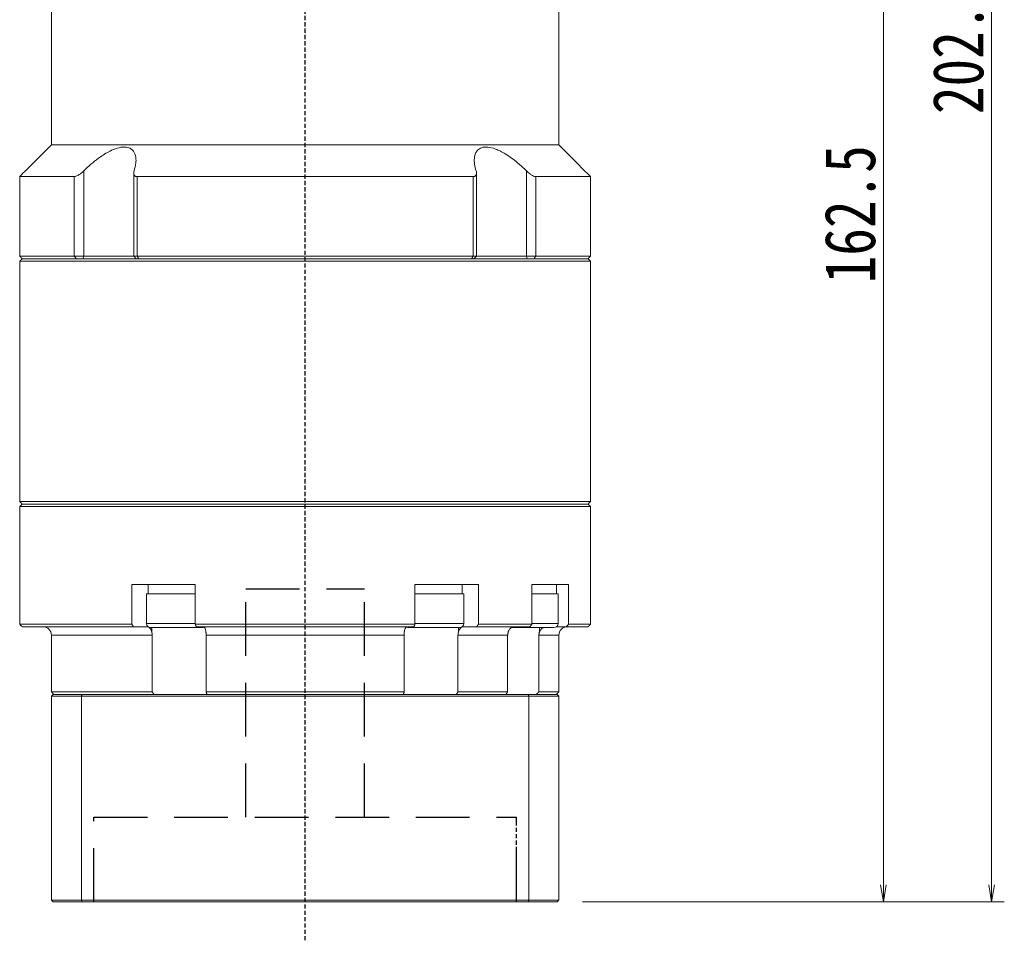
# Model space of a CAD drawing. Header units: millimetres. Extents: x -24 to 596, y -14 to 412.
# Tile 6 of 8: x 326 to 442, y 139 to 248. Entities that reach past the tile are written whole.
import ezdxf

# ---------------------------------------------------------------- set-up
doc = ezdxf.new("R2010")
doc.units = ezdxf.units.MM
doc.linetypes.add('DASHED', pattern=[0.75, 0.5, -0.25])
doc.linetypes.add('DASHED2', pattern=[9.525, 6.35, -3.175])
doc.layers.add('4虚线层', color=6, linetype='DASHED2')
doc.layers.add('尺寸线层', color=3, linetype='Continuous', lineweight=18)
doc.styles.add('宋体', font='SimSun.ttf', dxfattribs={"width": 0.8})
doc.dimstyles.new('A水平标注$0', dxfattribs={"dimtxt": 3.5, "dimasz": 2, "dimexe": 1.5, "dimexo": 3, "dimgap": 1.1, "dimtad": 1, "dimtoh": 1, "dimdec": 4, "dimdsep": 46, "dimtxsty": '宋体', "dimblk": 'OPEN', "dimcen": 3, "dimclrd": 3, "dimclre": 3, "dimclrt": 6, "dimadec": 0, "dimazin": 0, "dimtm": 1e-09, "dimtfac": 1, "dimtdec": 4, "dimtix": 1, "dimtmove": 0, "dimatfit": 3, "dimldrblk": 'OPEN', "dimfxl": 0, "dimlwd": 13, "dimlwe": 13, "dimarcsym": 0})

# ---------------------------------------------------------------- blocks, each defined once
blk = doc.blocks.new('_Open')
at = {"color": 0, "linetype": 'ByBlock', "lineweight": -2}
for p, q in [((-1, 0.167), (0, 0)), ((-1, -0.167), (0, 0)), ((0, 0), (-1, 0))]:
    blk.add_line(p, q, dxfattribs=at)
blk = doc.blocks.new('*D23')
at = {"layer": 'Defpoints', "color": 0, "transparency": 16777216}
for p in [(409.32, 306.52), (389.62, 144.02), (428.2, 144.02)]:
    blk.add_point(p, dxfattribs=at)
at = {"layer": '尺寸线层', "color": 3, "lineweight": 13, "transparency": 16777216}
for p, q in [((412.32, 306.52), (429.7, 306.52)), ((428.2, 304.52), (428.2, 146.02)), ((392.62, 144.02), (429.7, 144.02))]:
    blk.add_line(p, q, dxfattribs=at)
at = {"layer": '尺寸线层', "color": 3, "lineweight": 13, "transparency": 16777216, "xscale": 2, "yscale": 2, "zscale": 2}
for p, rotation in [((428.2, 306.52), 90), ((428.2, 144.02), 270)]:
    blk.add_blockref('_Open', p, dxfattribs=dict(at, rotation=rotation))
at = {"layer": '尺寸线层', "color": 6, "transparency": 16777216, "insert": (424.27, 225.27), "char_height": 6, "attachment_point": 5, "rotation": 90, "style": '宋体', "bg_fill": 3, "box_fill_scale": 1.1, "bg_fill_color": 257, "bg_fill_transparency": 0}
blk.add_mtext('162.5', dxfattribs=at)
blk = doc.blocks.new('*D24')
at = {"layer": 'Defpoints', "color": 0, "transparency": 16777216}
for p in [(399.82, 346.52), (389.62, 144.02), (440.99, 144.02)]:
    blk.add_point(p, dxfattribs=at)
at = {"layer": '尺寸线层', "color": 3, "lineweight": 13, "transparency": 16777216}
for p, q in [((402.82, 346.52), (442.49, 346.52)), ((440.99, 344.52), (440.99, 146.02)), ((392.62, 144.02), (442.49, 144.02))]:
    blk.add_line(p, q, dxfattribs=at)
at = {"layer": '尺寸线层', "color": 3, "lineweight": 13, "transparency": 16777216, "xscale": 2, "yscale": 2, "zscale": 2}
for p, rotation in [((440.99, 346.52), 89.99999999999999), ((440.99, 144.02), 270)]:
    blk.add_blockref('_Open', p, dxfattribs=dict(at, rotation=rotation))
at = {"layer": '尺寸线层', "color": 6, "transparency": 16777216, "insert": (437.06, 245.27), "char_height": 6, "attachment_point": 5, "rotation": 90, "style": '宋体', "bg_fill": 3, "box_fill_scale": 1.1, "bg_fill_color": 257, "bg_fill_transparency": 0}
blk.add_mtext('202.5', dxfattribs=at)

msp = doc.modelspace()

# ---------------------------------------------------------------- linework, layer by layer
at = {"color": 1, "linetype": 'DASHED'}
for p, q in [((359.82134, 139.46623), (359.82134, 258.01793)), ((384.82134, 144.01793), (384.82134, 154.01793)), ((384.82134, 144.01793), (384.82134, 154.01793))]:
    msp.add_line(p, q, dxfattribs=at)
at = {"color": 7, "linetype": 'Continuous', "lineweight": 15}
for p, q in [((332.52946, 229.71793), (326.07134, 229.71793)), ((332.52946, 229.71793), (332.52946, 220.31793)), ((333.63976, 220.31793), (333.63976, 230.38737)), ((379.67621, 229.71793), (339.96647, 229.71793)), ((339.96647, 220.31793), (339.96647, 229.71793)), ((379.67621, 229.71793), (379.67621, 220.31793)), ((386.00292, 230.38737), (386.00292, 220.31793)), ((387.11322, 220.31793), (387.11322, 229.71793)), ((332.52946, 220.31793), (326.07134, 220.31793)), ((333.63976, 220.31793), (332.52946, 220.31793)), ((332.77206, 220.01793), (332.52946, 220.31793)), ((333.54927, 220.01793), (333.63976, 220.31793)), ((339.55476, 220.31793), (333.63976, 220.31793)), ((339.96647, 220.31793), (339.55476, 220.31793)), ((379.67621, 220.31793), (339.96647, 220.31793)), ((340.14295, 220.01793), (339.96647, 220.31793)), ((379.67621, 220.31793), (379.49973, 220.01793)), ((380.08792, 220.31793), (379.67621, 220.31793)), ((386.00292, 220.31793), (380.08792, 220.31793)), ((386.00292, 220.31793), (386.09341, 220.01793)), ((387.11322, 220.31793), (386.00292, 220.31793)), ((387.11322, 220.31793), (386.87062, 220.01793)), ((326.07134, 219.71793), (359.82134, 219.71793)), ((359.82134, 220.01793), (326.37134, 220.01793)), ((326.37134, 220.01793), (332.77206, 220.01793)), ((340.14295, 220.01793), (379.49973, 220.01793)), ((359.82134, 191.01793), (326.37134, 191.01793)), ((326.07134, 190.71793), (359.82134, 190.71793)), ((339.33455, 181.51793), (339.33455, 176.81793)), ((339.33455, 181.51793), (342.4277, 181.51793)), ((343.47035, 181.51793), (342.4277, 181.51793)), ((343.47035, 181.51793), (346.83726, 181.51793)), ((346.83726, 176.81793), (346.83726, 181.51793)), ((372.80542, 181.51793), (372.80542, 176.81793)), ((372.80542, 181.51793), (376.17233, 181.51793)), ((377.21498, 181.51793), (376.17233, 181.51793)), ((377.21498, 181.51793), (380.30813, 181.51793)), ((380.30813, 176.81793), (380.30813, 181.51793)), ((386.64211, 181.51793), (386.64211, 176.81793)), ((386.64211, 181.51793), (388.74406, 181.51793)), ((344.57134, 180.41793), (341.07134, 180.41793)), ((346.83726, 180.41793), (344.57134, 180.41793)), ((378.10243, 180.41793), (372.80542, 180.41793)), ((378.57134, 180.41793), (378.10243, 180.41793)), ((339.33455, 176.81793), (326.07134, 176.81793)), ((326.37134, 176.51793), (339.52759, 176.51793)), ((339.52759, 176.51793), (341.10424, 176.51793)), ((344.57134, 176.91793), (341.07134, 176.91793)), ((341.57134, 176.41793), (344.57134, 176.41793)), ((341.69867, 176.41793), (341.69867, 175.90131)), ((346.83726, 176.91793), (344.57134, 176.91793)), ((344.57134, 176.41793), (347.57134, 176.41793)), ((372.80542, 176.81793), (346.83726, 176.81793)), ((346.93998, 176.51793), (372.7027, 176.51793)), ((372.07134, 176.41793), (377.66942, 176.41793)), ((378.10243, 176.91793), (372.80542, 176.91793)), ((377.66942, 176.41793), (378.07134, 176.41793)), ((377.94401, 176.41793), (377.94401, 175.90131)), ((378.57134, 176.91793), (378.10243, 176.91793)), ((378.53844, 176.51793), (380.11509, 176.51793)), ((380.11509, 176.51793), (386.41206, 176.51793)), ((386.64211, 176.81793), (380.30813, 176.81793)), ((387.51769, 176.41793), (387.51769, 175.90131)), ((329.82134, 175.51793), (341.74848, 175.51793)), ((341.74848, 175.51793), (341.74848, 168.81793)), ((348.12064, 175.51793), (371.52204, 175.51793)), ((348.12064, 168.81793), (348.12064, 175.51793)), ((371.52204, 175.51793), (371.52204, 168.81793)), ((377.8942, 168.81793), (377.8942, 175.51793)), ((377.8942, 175.51793), (383.76652, 175.51793)), ((383.76652, 175.51793), (383.76652, 168.81793)), ((387.44549, 168.81793), (387.44549, 175.51793)), ((341.74848, 168.81793), (329.82134, 168.81793)), ((371.52204, 168.81793), (348.12064, 168.81793)), ((383.76652, 168.81793), (377.8942, 168.81793)), ((329.82134, 168.31793), (333.36383, 168.31793)), ((329.82134, 168.31793), (329.82134, 144.21793)), ((333.43953, 168.51793), (330.02134, 168.51793)), ((333.36383, 168.31793), (333.36383, 144.21793)), ((333.36383, 168.31793), (386.27885, 168.31793)), ((386.20315, 168.51793), (333.43953, 168.51793)), ((386.27885, 168.31793), (386.27885, 144.21793)), ((333.36383, 144.21793), (329.82134, 144.21793)), ((330.02134, 144.01793), (333.43953, 144.01793)), ((386.27885, 144.21793), (333.36383, 144.21793)), ((333.43953, 144.01793), (386.20315, 144.01793))]:
    msp.add_line(p, q, dxfattribs=at)
for centre, radius, start, end in [((328.82134, 175.51793), 1, 0, 90), ((341.57134, 176.91793), 0.5, 180, 270), ((347.57134, 176.91793), 0.5, 270, 302.4574441), ((372.07134, 176.91793), 0.5, 241.6040712, 270), ((378.07134, 176.91793), 0.5, 270, 0)]:
    msp.add_arc(centre, radius, start, end, dxfattribs=at)
for points in [[(329.82134, 233.46793), (329.82134, 252.31793)], [(326.07134, 229.71793), (329.82134, 233.46793)], [(326.07134, 220.31793), (326.07134, 229.71793)], [(339.55476, 220.31793), (339.55476, 230.12306)], [(380.08792, 230.12262), (380.08792, 220.31793)], [(326.37134, 220.01793), (326.07134, 220.31793)], [(339.85476, 220.01793), (339.55476, 220.31793)], [(380.08792, 220.31793), (379.78792, 220.01793)], [(326.07134, 219.71793), (326.37134, 220.01793)], [(326.07134, 191.31793), (326.07134, 219.71793)], [(326.37134, 191.01793), (326.07134, 191.31793)], [(326.07134, 190.71793), (326.37134, 191.01793)], [(326.07134, 176.81793), (326.07134, 190.71793)], [(341.27134, 180.41793), (341.27134, 181.51793)], [(378.37134, 181.51793), (378.37134, 180.41793)], [(341.07134, 176.91793), (341.07134, 180.41793)], [(378.57134, 180.41793), (378.57134, 176.91793)], [(326.37134, 176.51793), (326.07134, 176.81793)], [(339.52759, 176.51793), (339.33455, 176.81793)], [(341.69867, 175.90131), (341.74848, 175.51793)], [(346.83726, 176.81793), (346.93998, 176.51793)], [(348.12064, 175.51793), (348.09519, 175.90131)], [(371.54749, 175.90131), (371.52204, 175.51793)], [(372.7027, 176.51793), (372.80542, 176.81793)], [(377.8942, 175.51793), (377.94401, 175.90131)], [(380.30813, 176.81793), (380.11509, 176.51793)], [(383.82466, 175.90131), (383.76652, 175.51793)], [(386.41206, 176.51793), (386.64211, 176.81793)], [(387.44549, 175.51793), (387.51769, 175.90131)], [(329.82134, 168.81793), (329.82134, 175.51793)], [(330.12134, 168.51793), (329.82134, 168.81793)], [(341.95622, 168.51793), (341.74848, 168.81793)], [(348.12064, 168.81793), (348.2065, 168.51793)], [(371.43618, 168.51793), (371.52204, 168.81793)], [(377.8942, 168.81793), (377.68646, 168.51793)], [(383.54743, 168.51793), (383.76652, 168.81793)], [(387.44549, 168.81793), (387.15603, 168.51793)], [(329.82134, 168.31793), (330.02134, 168.51793)], [(333.36383, 168.31793), (333.43953, 168.51793)], [(386.27885, 168.31793), (386.20315, 168.51793)], [(330.02134, 144.01793), (329.82134, 144.21793)], [(333.43953, 144.01793), (333.36383, 144.21793)], [(386.20315, 144.01793), (386.27885, 144.21793)]]:
    msp.add_open_spline(points, degree=1, dxfattribs=at)
for points, knots in [([(339.60134, 230.38737), (339.68766, 230.71206), (339.82852, 231.24187), (339.82873, 231.91164), (339.72921, 232.37696), (339.53613, 232.73721), (339.22357, 233.05081), (338.67924, 233.25752), (337.85079, 233.18815), (337.01716, 232.88252), (336.27169, 232.48514), (335.5168, 231.9962), (334.69963, 231.36696), (334.05422, 230.79122), (333.71327, 230.459), (333.63976, 230.38737)], [0, 0, 0, 0, 1.111823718, 1.814206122, 2.515660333, 3.044836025, 3.573294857, 4.429537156, 5.288250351, 6.104434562, 6.713373, 7.323286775, 8.207714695, 9.093503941, 9.336985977, 9.336985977, 9.336985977, 9.336985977]), ([(386.00292, 230.38737), (385.65893, 230.71206), (385.09764, 231.24187), (384.23828, 231.91164), (383.55015, 232.37696), (382.9078, 232.73721), (382.20775, 233.05081), (381.41088, 233.25752), (380.66693, 233.18815), (380.20838, 232.88252), (379.95723, 232.48514), (379.81803, 231.9962), (379.80807, 231.36696), (379.91707, 230.79122), (380.0193, 230.459), (380.04134, 230.38737)], [0, 0, 0, 0, 1.111860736, 1.814266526, 2.515744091, 3.044937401, 3.573413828, 4.429684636, 5.288426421, 6.104637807, 6.713596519, 7.323530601, 8.207987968, 9.093806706, 9.337296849, 9.337296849, 9.337296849, 9.337296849]), ([(333.63976, 230.38737), (333.51585, 230.27339), (333.30271, 230.07736), (332.97978, 229.86657), (332.71875, 229.74181), (332.59212, 229.72583), (332.52946, 229.71793)], [0, 0, 0, 0, 0.461690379, 0.794104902, 1.059065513, 1.318521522, 1.318521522, 1.318521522, 1.318521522]), ([(339.96647, 229.71793), (339.93173, 229.71959), (339.86105, 229.72296), (339.77246, 229.74961), (339.69831, 229.7903), (339.63377, 229.85013), (339.58409, 229.93263), (339.55281, 230.05226), (339.55193, 230.20396), (339.58471, 230.32562), (339.60134, 230.38737)], [0, 0, 0, 0, 0.0845501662, 0.1720244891, 0.2564971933, 0.3430793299, 0.4605833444, 0.5814376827, 0.7507540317, 0.9252792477, 0.9252792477, 0.9252792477, 0.9252792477]), ([(380.04134, 230.38737), (380.05684, 230.33071), (380.0882, 230.21604), (380.09117, 230.0714), (380.0659, 229.95255), (380.02167, 229.86695), (379.95865, 229.80047), (379.88265, 229.7545), (379.78898, 229.72384), (379.71426, 229.71992), (379.67621, 229.71793)], [0, 0, 0, 0, 0.1600222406, 0.3238934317, 0.4391565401, 0.5570675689, 0.6488337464, 0.7429943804, 0.8324760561, 0.925298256, 0.925298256, 0.925298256, 0.925298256]), ([(387.11322, 229.71793), (387.05447, 229.72493), (386.93724, 229.73891), (386.6876, 229.85277), (386.35835, 230.06166), (386.13488, 230.26644), (386.00292, 230.38737)], [0, 0, 0, 0, 0.244975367, 0.488865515, 0.828599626, 1.318556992, 1.318556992, 1.318556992, 1.318556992]), ([(341.10424, 176.51793), (341.12887, 176.51658), (341.22562, 176.51126), (341.39129, 176.43376), (341.5701, 176.23524), (341.6616, 176.03415), (341.69448, 175.91634), (341.69867, 175.90131)], [0, 0, 0, 0, 0.0898846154, 0.3530449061, 0.6161572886, 0.8790264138, 0.9174460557, 0.9174460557, 0.9174460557, 0.9174460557]), ([(348.09519, 175.90131), (348.07696, 176.00084), (348.04048, 176.20004), (347.94683, 176.40923), (347.85518, 176.50683), (347.79786, 176.51517), (347.7789, 176.51793)], [0, 0, 0, 0, 0.2094481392, 0.4192300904, 0.6292069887, 0.7329719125, 0.7329719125, 0.7329719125, 0.7329719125]), ([(371.86378, 176.51793), (371.85068, 176.51658), (371.7992, 176.51126), (371.71105, 176.43376), (371.61591, 176.23524), (371.56722, 176.03415), (371.54972, 175.91634), (371.54749, 175.90131)], [0, 0, 0, 0, 0.0718302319, 0.2821316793, 0.4923948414, 0.7024636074, 0.7331662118, 0.7331662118, 0.7331662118, 0.7331662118]), ([(377.94401, 175.90131), (377.97825, 176.0008), (378.0468, 176.19997), (378.22275, 176.40917), (378.39501, 176.50682), (378.50278, 176.51517), (378.53844, 176.51793)], [0, 0, 0, 0, 0.2619701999, 0.5244550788, 0.7871838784, 0.9171158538, 0.9171158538, 0.9171158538, 0.9171158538]), ([(384.53308, 176.51793), (384.50373, 176.51658), (384.38843, 176.51126), (384.19098, 176.43376), (383.97789, 176.23524), (383.86884, 176.03415), (383.82966, 175.91634), (383.82466, 175.90131)], [0, 0, 0, 0, 0.098305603, 0.386120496, 0.673882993, 0.961379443, 1.003398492, 1.003398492, 1.003398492, 1.003398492]), ([(387.51769, 175.90131), (387.56833, 175.99907), (387.66969, 176.19475), (387.85362, 176.36897), (387.97595, 176.41049), (387.99788, 176.41793)], [0, 0, 0, 0, 0.3267769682, 0.6540747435, 0.7255650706, 0.7255650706, 0.7255650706, 0.7255650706])]:
    msp.add_open_spline(points, degree=3, knots=knots, dxfattribs=at)
at = {"layer": '4虚线层', "color": 6}
for p, q in [((352.82134, 181.01793), (366.82134, 181.01793)), ((352.82134, 154.01793), (352.82134, 181.01793)), ((366.82134, 154.01793), (366.82134, 181.01793)), ((334.82134, 154.01793), (384.82134, 154.01793)), ((334.82134, 144.01793), (334.82134, 154.01793)), ((384.82134, 144.01793), (384.82134, 154.01793))]:
    msp.add_line(p, q, dxfattribs=at)

# ---------------------------------------------------------------- dimensions: what is measured, and where the dimension line sits
at = {"layer": '尺寸线层'}
dim = msp.add_linear_dim(base=(428.20447, 144.01793), p1=(409.32134, 306.51793), p2=(389.62134, 144.01793), angle=270, dimstyle='A水平标注$0', override={"dimtxt": 6, "dimgap": 1}, dxfattribs=at)
dim.commit()
dim.dimension.update_dxf_attribs({"geometry": '*D23', "text_midpoint": (424.27151, 225.26793)})

# ---------------------------------------------------------------- next in the draw order: dimensions: what is measured, and where the dimension line sits
dim = msp.add_linear_dim(base=(440.99032, 144.01793), p1=(399.82134, 346.51793), p2=(389.62134, 144.01793), angle=270, dimstyle='A水平标注$0', override={"dimtxt": 6, "dimgap": 1}, dxfattribs=at)
dim.commit()
dim.dimension.update_dxf_attribs({"geometry": '*D24', "text_midpoint": (437.05736, 245.26793)})

# ---------------------------------------------------------------- next in the draw order: linework, layer by layer
at = {"color": 7, "linetype": 'Continuous', "lineweight": 15}
for p, q in [((389.82134, 233.46793), (329.82134, 233.46793)), ((393.57134, 229.71793), (387.11322, 229.71793)), ((393.57134, 220.31793), (387.11322, 220.31793)), ((393.27134, 220.01793), (359.82134, 220.01793)), ((359.82134, 219.71793), (393.57134, 219.71793)), ((386.87062, 220.01793), (393.27134, 220.01793)), ((393.57134, 191.31793), (326.07134, 191.31793)), ((326.37134, 191.01793), (393.27134, 191.01793)), ((393.27134, 191.01793), (359.82134, 191.01793)), ((359.82134, 190.71793), (393.57134, 190.71793)), ((389.34603, 181.51793), (388.74406, 181.51793)), ((389.34603, 181.51793), (390.97381, 181.51793)), ((390.97381, 176.81793), (390.97381, 181.51793)), ((389.73511, 180.41793), (386.64211, 180.41793)), ((384.1801, 176.41793), (389.23511, 176.41793)), ((389.73511, 176.91793), (386.64211, 176.91793)), ((389.53511, 176.51793), (390.6916, 176.51793)), ((390.6916, 176.51793), (393.27134, 176.51793)), ((393.57134, 176.81793), (390.97381, 176.81793)), ((387.44549, 175.51793), (389.82134, 175.51793)), ((389.82134, 168.81793), (387.44549, 168.81793)), ((389.62134, 168.51793), (386.20315, 168.51793)), ((386.27885, 168.31793), (389.82134, 168.31793)), ((389.82134, 168.31793), (389.82134, 144.21793)), ((386.20315, 144.01793), (389.62134, 144.01793)), ((389.82134, 144.21793), (386.27885, 144.21793))]:
    msp.add_line(p, q, dxfattribs=at)
for centre, radius, start, end in [((389.23511, 176.91793), 0.5, 270, 0), ((390.82134, 175.51793), 1, 90, 180)]:
    msp.add_arc(centre, radius, start, end, dxfattribs=at)
for points in [[(389.82134, 252.31793), (389.82134, 233.46793)], [(389.82134, 233.46793), (393.57134, 229.71793)], [(393.57134, 229.71793), (393.57134, 220.31793)], [(393.57134, 220.31793), (393.27134, 220.01793)], [(393.27134, 220.01793), (393.57134, 219.71793)], [(393.57134, 219.71793), (393.57134, 191.31793)], [(393.57134, 191.31793), (393.27134, 191.01793)], [(393.27134, 191.01793), (393.57134, 190.71793)], [(393.57134, 190.71793), (393.57134, 176.81793)], [(389.53511, 181.51793), (389.53511, 180.41793)], [(389.73511, 180.41793), (389.73511, 176.91793)], [(390.97381, 176.81793), (390.6916, 176.51793)], [(393.57134, 176.81793), (393.27134, 176.51793)], [(389.82134, 175.51793), (389.82134, 168.81793)], [(389.82134, 168.81793), (389.52134, 168.51793)], [(389.62134, 168.51793), (389.82134, 168.31793)], [(389.82134, 144.21793), (389.62134, 144.01793)]]:
    msp.add_open_spline(points, degree=1, dxfattribs=at)

doc.saveas('drawing.dxf')
